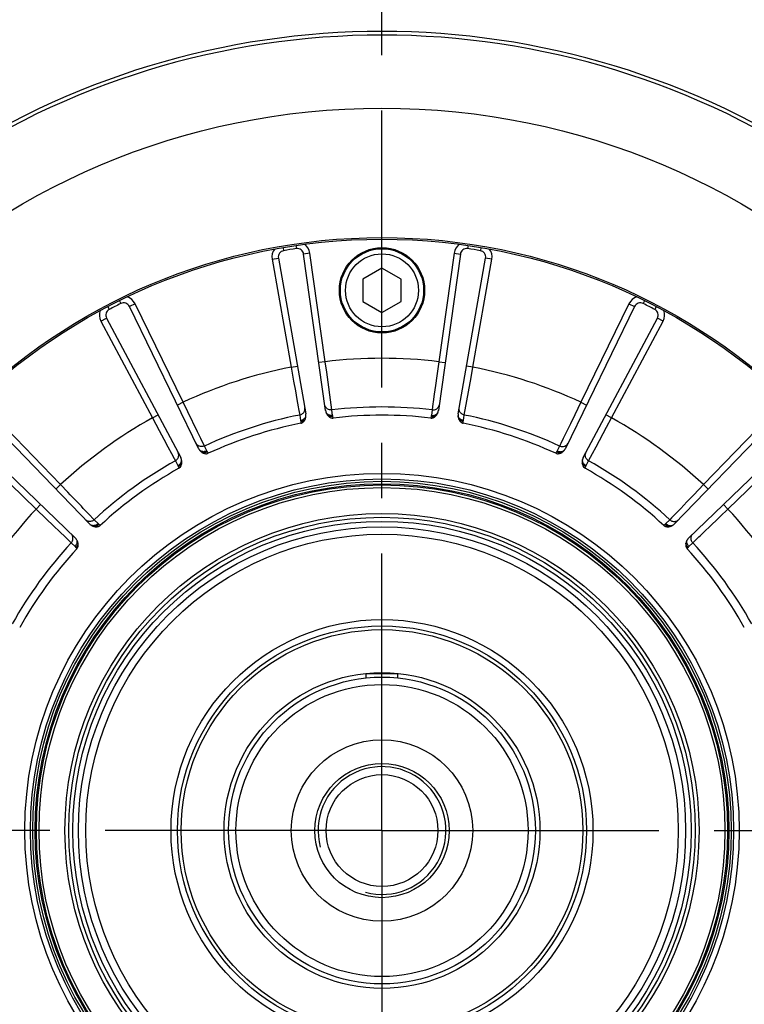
# Model space of a CAD drawing. Header units: millimetres. Extents: x 0 to 420, y 0 to 297.
# Tile 49 of 58: x 305 to 327, y 164 to 195. Entities that reach past the tile are written whole.
import ezdxf
from ezdxf.enums import TextEntityAlignment as Align

# ---------------------------------------------------------------- set-up
doc = ezdxf.new("R2010")
doc.units = ezdxf.units.MM
doc.header["$LTSCALE"] = 23.1
doc.linetypes.add('CENTER', pattern=[0.6, 0.375, -0.075, 0.075, -0.075])
doc.layers.get('0').update_dxf_attribs({"linetype": 'CONTINUOUS'})
for name, color, linetype in [('AXIS', 7, 'CONTINUOUS'), ('COMPONENTS', 7, 'CONTINUOUS'), ('DIMENSION', 7, 'CONTINUOUS')]:
    doc.layers.add(name, color=color, linetype=linetype)
doc.styles.get("Standard").update_dxf_attribs({"font": 'arial.ttf'})
doc.styles.add('TEXTSTYLE_4', font='gdt')
doc.dimstyles.new('DIMSTYLE_11', dxfattribs={"dimtxt": 3, "dimasz": 3, "dimexe": 0.18, "dimexo": 0.0625, "dimgap": 0.09, "dimtad": 1, "dimdec": 1, "dimlfac": 5, "dimdsep": 46, "dimtxsty": 'STANDARD', "dimblk": '_FILLED', "dimblk1": '_FILLED', "dimblk2": '_FILLED', "dimcen": 0.09, "dimadec": 0, "dimazin": 0, "dimtp": 0.8, "dimtm": 0.8, "dimtfac": 1, "dimtdec": 1, "dimtofl": 0, "dimtmove": 0, "dimatfit": 3, "dimldrblk": '_FILLED', "dimfxl": 1, "dimtolj": 1, "dimarcsym": 0})
doc.dimstyles.new('DIMSTYLE_2', dxfattribs={"dimtxt": 3, "dimasz": 3, "dimexe": 0.18, "dimexo": 0.0625, "dimgap": 0.09, "dimtad": 1, "dimtih": 1, "dimtoh": 1, "dimlfac": 5, "dimdsep": 46, "dimtxsty": 'STANDARD', "dimblk": '_FILLED', "dimblk1": '_FILLED', "dimblk2": '_FILLED', "dimcen": 0.09, "dimadec": 0, "dimazin": 0, "dimtol": 1, "dimtp": 0.2, "dimtm": 0.2, "dimtfac": 1, "dimtofl": 0, "dimtmove": 0, "dimatfit": 3, "dimldrblk": '_FILLED', "dimfxl": 1, "dimtolj": 1, "dimarcsym": 0})

# ---------------------------------------------------------------- blocks, each defined once
blk = doc.blocks.new('_FILLED')
at = {"color": 0, "linetype": 'BYBLOCK'}
blk.add_solid([(0, 0), (-1, 0.2), (-1, -0.2)], dxfattribs=at)
blk = doc.blocks.new('*D1')
at = {"layer": 'DIMENSION', "color": 2, "linetype": 'CONTINUOUS'}
for p, q in [((279.464, 194.658), (253.15, 194.658)), ((281.464, 194.658), (279.464, 194.658)), ((291.532, 187.42), (281.464, 194.658))]:
    blk.add_line(p, q, dxfattribs=at)
at = {"layer": 'DIMENSION', "color": 2, "linetype": 'CONTINUOUS', "xscale": 3, "yscale": 3, "zscale": 3, "rotation": 324.2840328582}
blk.add_blockref('_FILLED', (291.532, 187.42), dxfattribs=at)
at = {"layer": 'DIMENSION', "color": 2, "linetype": 'CONTINUOUS', "style": 'TEXTSTYLE_4'}
for s, p in [('`', (270.643, 195.408)), ('n', (260.15, 195.408))]:
    blk.add_text(s, height=3, dxfattribs=at).set_placement(p, align=Align.RIGHT)
at = {"layer": 'DIMENSION', "color": 2, "linetype": 'CONTINUOUS'}
for s, p in [('300', (267.143, 195.408)), ('0.2', (276.464, 195.408))]:
    blk.add_text(s, height=3, dxfattribs=at).set_placement(p, align=Align.RIGHT)
blk = doc.blocks.new('*D2')
at = {"layer": 'DIMENSION', "color": 2, "linetype": 'CONTINUOUS'}
for p, q in [((279.464, 194.658), (253.15, 194.658)), ((281.464, 194.658), (279.464, 194.658)), ((291.532, 187.42), (281.464, 194.658))]:
    blk.add_line(p, q, dxfattribs=at)
at = {"layer": 'DIMENSION', "color": 2, "linetype": 'CONTINUOUS', "xscale": 3, "yscale": 3, "zscale": 3, "rotation": 324.2840328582}
blk.add_blockref('_FILLED', (291.532, 187.42), dxfattribs=at)
at = {"layer": 'DIMENSION', "color": 2, "linetype": 'CONTINUOUS', "style": 'TEXTSTYLE_4'}
for s, p in [('`', (270.643, 195.408)), ('n', (260.15, 195.408))]:
    blk.add_text(s, height=3, dxfattribs=at).set_placement(p, align=Align.RIGHT)
at = {"layer": 'DIMENSION', "color": 2, "linetype": 'CONTINUOUS'}
for s, p in [('300', (267.143, 195.408)), ('0.2', (276.464, 195.408))]:
    blk.add_text(s, height=3, dxfattribs=at).set_placement(p, align=Align.RIGHT)
blk = doc.blocks.new('*D24')
at = {"layer": 'DIMENSION', "color": 2, "linetype": 'CONTINUOUS'}
for p, q in [((325.68, 219.166), (369.89, 219.166)), ((367.89, 219.166), (367.89, 178.736)), ((367.89, 138.307), (367.89, 178.736)), ((347.86, 138.307), (369.89, 138.307))]:
    blk.add_line(p, q, dxfattribs=at)
at = {"layer": 'DIMENSION', "color": 2, "linetype": 'CONTINUOUS', "xscale": 3, "yscale": 3, "zscale": 3}
for p, rotation in [((367.89, 219.166), 90), ((367.89, 138.307), 270)]:
    blk.add_blockref('_FILLED', p, dxfattribs=dict(at, rotation=rotation))
at = {"layer": 'DIMENSION', "color": 2, "linetype": 'CONTINUOUS', "insert": (364.14, 178.736), "char_height": 3, "width": 13.27138, "attachment_point": 2, "rotation": 90, "line_spacing_factor": 0.9}
blk.add_mtext('(404.3)', dxfattribs=at)

msp = doc.modelspace()

# ---------------------------------------------------------------- linework, layer by layer
at = {"layer": 'AXIS', "color": 2, "linetype": 'CENTER'}
for q in [(315.8897, 200.73249), (285.06379, 169.90658), (346.71561, 169.90658), (315.8897, 139.08067)]:
    msp.add_line((315.8897, 169.90658), q, dxfattribs=at)
msp.add_circle((315.8897, 169.90658), 30, dxfattribs=at)
at = {"layer": 'COMPONENTS', "color": 9, "linetype": 'CONTINUOUS'}
for p, q in [((313.19666, 188.20952), (313.21122, 188.11058)), ((318.58274, 188.20952), (318.56818, 188.11058)), ((312.79502, 188.1459), (312.81174, 188.04731)), ((313.63644, 187.96838), (313.43839, 187.94055)), ((314.11359, 184.57329), (313.63644, 187.96838)), ((318.14296, 187.96838), (317.66581, 184.57329)), ((318.14296, 187.96838), (318.34102, 187.94055)), ((318.98439, 188.1459), (318.96766, 188.04731)), ((312.45128, 187.78067), (312.64824, 187.8154)), ((312.45128, 187.78067), (313.04662, 184.4043)), ((318.73278, 184.4043), (319.32813, 187.78067)), ((319.32813, 187.78067), (319.13117, 187.8154)), ((307.67255, 186.48152), (307.71697, 186.39192)), ((308.16532, 186.38808), (307.98556, 186.30041)), ((309.66826, 183.30661), (308.16532, 186.38808)), ((323.61408, 186.38808), (322.11115, 183.30661)), ((323.61408, 186.38808), (323.79384, 186.30041)), ((324.10685, 186.48152), (324.06244, 186.39192)), ((307.31022, 186.2969), (307.35659, 186.2083)), ((324.46919, 186.2969), (324.42281, 186.2083)), ((307.09617, 185.84332), (307.27276, 185.93721)), ((307.09617, 185.84332), (308.70573, 182.81617)), ((323.07368, 182.81617), (324.68324, 185.84332)), ((324.68324, 185.84332), (324.50665, 185.93721)), ((314.11359, 184.57329), (313.91554, 184.54546)), ((314.15914, 184.24339), (314.11359, 184.57329)), ((317.66581, 184.57329), (317.60542, 184.13575)), ((317.66581, 184.57329), (317.86387, 184.54546)), ((313.04662, 184.4043), (313.24358, 184.43903)), ((313.04662, 184.4043), (313.12439, 183.96951)), ((314.32154, 183.06496), (314.15914, 184.24339)), ((318.73278, 184.4043), (318.53582, 184.43903)), ((318.67415, 184.07647), (318.73278, 184.4043)), ((313.12439, 183.96951), (313.17909, 183.66389)), ((317.60542, 184.13575), (317.563, 183.82819)), ((318.46445, 182.90553), (318.67415, 184.07647)), ((313.17909, 183.66389), (313.22802, 183.39067)), ((317.563, 183.82819), (317.5251, 183.55322)), ((309.66826, 183.30661), (309.4885, 183.21893)), ((309.81352, 183.00692), (309.66826, 183.30661)), ((313.22802, 183.39067), (313.26899, 183.16195)), ((317.49339, 183.32303), (317.48444, 183.25804)), ((317.5251, 183.55322), (317.49339, 183.32303)), ((322.11115, 183.30661), (321.9185, 182.90914)), ((322.11115, 183.30661), (322.29091, 183.21893)), ((305.83192, 180.72823), (303.45032, 183.19445)), ((310.1172, 182.38016), (309.81352, 183.00692)), ((313.26899, 183.16195), (313.28056, 183.09738)), ((313.28056, 183.09738), (313.31495, 182.90553)), ((314.34596, 182.89593), (314.32154, 183.06496)), ((317.45787, 183.06496), (317.43344, 182.89593)), ((317.48444, 183.25804), (317.45787, 183.06496)), ((328.32909, 183.19445), (325.94748, 180.72823)), ((308.70573, 182.81617), (308.88232, 182.91007)), ((308.70573, 182.81617), (308.91405, 182.42669)), ((313.31495, 182.90553), (313.34395, 182.73723)), ((313.34776, 182.70189), (313.35042, 182.65003)), ((314.36677, 182.811), (314.35326, 182.86114)), ((317.42614, 182.86114), (317.41264, 182.811)), ((318.42898, 182.65003), (318.43164, 182.70189)), ((318.43545, 182.73723), (318.46445, 182.90553)), ((321.9185, 182.90914), (321.78312, 182.62974)), ((323.07368, 182.81617), (322.89709, 182.91007)), ((322.91661, 182.5225), (323.07368, 182.81617)), ((308.91405, 182.42669), (309.06051, 182.15294)), ((310.21853, 182.17093), (310.1172, 182.38016)), ((321.6621, 182.37994), (321.56081, 182.17081)), ((321.78312, 182.62974), (321.6621, 182.37994)), ((322.58805, 181.90842), (322.91661, 182.5225)), ((302.60183, 182.34597), (305.06805, 179.96436)), ((309.06051, 182.15294), (309.19147, 181.90821)), ((310.33213, 181.93635), (310.21853, 182.17093)), ((321.56081, 182.17081), (321.48364, 182.01143)), ((326.71135, 179.96436), (329.17757, 182.34597)), ((309.19147, 181.90821), (309.30113, 181.70334)), ((310.40759, 181.78315), (310.33213, 181.93635)), ((310.45362, 181.7088), (310.42528, 181.75232)), ((321.35412, 181.75232), (321.32579, 181.7088)), ((321.44728, 181.93635), (321.37181, 181.78315)), ((321.48364, 182.01143), (321.44728, 181.93635)), ((322.47834, 181.70346), (322.58805, 181.90842)), ((309.30113, 181.70334), (309.38471, 181.54723)), ((309.38471, 181.54723), (309.42407, 181.47368)), ((309.42407, 181.47368), (309.50366, 181.32257)), ((322.27574, 181.32257), (322.35533, 181.47368)), ((322.35533, 181.47368), (322.47834, 181.70346)), ((309.51821, 181.29014), (309.53676, 181.24164)), ((322.24265, 181.24164), (322.2612, 181.29014)), ((305.83192, 180.72823), (305.68805, 180.5893)), ((325.94748, 180.72823), (325.64144, 180.40975)), ((325.94748, 180.72823), (326.09135, 180.5893)), ((306.35289, 180.18603), (306.13783, 180.40989)), ((325.64144, 180.40975), (325.42634, 180.18586)), ((305.06805, 179.96436), (305.20699, 180.10823)), ((305.06805, 179.96436), (305.38654, 179.65832)), ((325.23406, 179.98568), (325.07311, 179.81809)), ((325.42634, 180.18586), (325.23406, 179.98568)), ((326.71135, 179.96436), (326.57242, 180.10823)), ((305.38654, 179.65832), (305.61042, 179.44322)), ((306.88673, 179.63019), (306.70621, 179.81818)), ((307.00584, 179.5078), (306.88673, 179.63019)), ((324.89268, 179.63019), (324.77356, 179.5078)), ((324.95046, 179.69036), (324.89268, 179.63019)), ((325.07311, 179.81809), (324.95046, 179.69036)), ((326.16916, 179.44339), (326.39301, 179.65845)), ((305.61042, 179.44322), (305.8106, 179.25094)), ((307.07259, 179.45132), (307.0322, 179.48394)), ((324.74721, 179.48394), (324.70681, 179.45132)), ((325.96898, 179.25111), (326.16916, 179.44339)), ((305.8106, 179.25094), (305.9782, 179.08999)), ((305.9782, 179.08999), (306.10593, 178.96734)), ((306.10593, 178.96734), (306.1661, 178.90955)), ((325.61331, 178.90955), (325.8013, 179.09008)), ((306.1661, 178.90955), (306.28848, 178.79044)), ((306.31234, 178.76409), (306.34497, 178.72369)), ((325.43444, 178.72369), (325.46707, 178.76409)), ((325.49092, 178.79044), (325.61331, 178.90955))]:
    msp.add_line(p, q, dxfattribs=at)
at = {"layer": 'COMPONENTS', "color": 7, "linetype": 'CONTINUOUS'}
for p, q in [((314.12627, 183.04602), (313.43839, 187.94055)), ((318.34102, 187.94055), (317.65314, 183.04603)), ((312.64824, 187.8154), (313.50652, 182.94787)), ((318.27289, 182.94786), (319.13117, 187.8154)), ((315.8897, 187.4994), (315.2897, 187.15299)), ((316.4897, 187.15299), (315.8897, 187.4994)), ((315.2897, 187.15299), (315.2897, 186.46017)), ((316.4897, 186.46017), (316.4897, 187.15299)), ((315.2897, 186.46017), (315.8897, 186.11376)), ((315.8897, 186.11376), (316.4897, 186.46017)), ((310.15227, 181.858), (307.98556, 186.30041)), ((323.79384, 186.30041), (321.62714, 181.85801)), ((307.27276, 185.93721), (309.59318, 181.57314)), ((322.18622, 181.57313), (324.50665, 185.93721)), ((306.73989, 179.50009), (303.30645, 183.05552)), ((328.47296, 183.05552), (325.03952, 179.5001)), ((302.74076, 182.48984), (306.29619, 179.0564)), ((325.48321, 179.0564), (329.03864, 182.48984)), ((316.3897, 174.80658), (315.3897, 174.80658))]:
    msp.add_line(p, q, dxfattribs=at)
at = {"layer": 'COMPONENTS', "color": 2, "linetype": 'CONTINUOUS'}
for p, q in [((315.3897, 174.68043), (315.3897, 174.80658)), ((316.3897, 174.68043), (316.3897, 174.80658))]:
    msp.add_line(p, q, dxfattribs=at)
at = {"layer": 'COMPONENTS', "color": 9, "linetype": 'CONTINUOUS'}
for points in [[(313.38641, 182.93392), (313.40712, 182.94892), (313.42568, 182.96632), (313.44177, 182.98581), (313.45513, 183.00708), (313.46554, 183.02977), (313.47282, 183.0535)], [(313.47282, 183.0535), (313.47685, 183.07787), (313.47756, 183.10248), (313.47494, 183.12693)], [(314.12568, 183.15691), (314.11431, 183.17884), (314.10603, 183.20203), (314.10096, 183.22608)], [(314.32154, 183.06496), (314.29576, 183.06344), (314.27004, 183.06509), (314.24481, 183.06989), (314.22047, 183.07776), (314.19745, 183.08857), (314.17612, 183.10213), (314.15684, 183.11823), (314.13993, 183.13659), (314.12568, 183.15691)], [(314.34597, 182.89593), (314.32418, 182.8941), (314.30244, 182.89414), (314.281, 182.89607), (314.26012, 182.89985), (314.24004, 182.90543), (314.22101, 182.91276), (314.20325, 182.92175), (314.18699, 182.93228), (314.1724, 182.94423), (314.15967, 182.95746), (314.14895, 182.97181), (314.14037, 182.98711)], [(317.43344, 182.89593), (317.45522, 182.8941), (317.47696, 182.89415), (317.4984, 182.89607), (317.51929, 182.89985), (317.53937, 182.90544), (317.5584, 182.91277), (317.57615, 182.92175), (317.59242, 182.93228), (317.607, 182.94423), (317.61973, 182.95746), (317.63045, 182.97181), (317.63903, 182.98711)], [(317.45787, 183.06495), (317.48364, 183.06342), (317.50936, 183.06507), (317.5346, 183.06987), (317.55893, 183.07774), (317.58196, 183.08855), (317.60329, 183.10212), (317.62257, 183.11822), (317.63947, 183.13658), (317.65373, 183.1569)], [(317.65373, 183.1569), (317.66509, 183.17884), (317.67337, 183.20202), (317.67844, 183.22608)], [(318.30659, 183.0535), (318.30256, 183.07787), (318.30185, 183.10249), (318.30446, 183.12693)], [(318.393, 182.93393), (318.37229, 182.94894), (318.35373, 182.96633), (318.33764, 182.98582), (318.32428, 183.00709), (318.31387, 183.02977), (318.30659, 183.0535)], [(313.31496, 182.90552), (313.33994, 182.91203), (313.36389, 182.92155), (313.38641, 182.93392)], [(313.34395, 182.73723), (313.36524, 182.74222), (313.3859, 182.74898), (313.4057, 182.75744), (313.42439, 182.76749), (313.44176, 182.779), (313.45759, 182.79185), (313.4717, 182.80588), (313.48392, 182.82093), (313.4941, 182.8368), (313.50211, 182.85332), (313.50788, 182.87027), (313.51131, 182.88747)], [(313.34395, 182.73723), (313.34486, 182.73171), (313.34566, 182.72605), (313.34635, 182.72023), (313.34693, 182.71427), (313.3474, 182.70815), (313.34776, 182.70189)], [(313.34776, 182.70189), (313.37491, 182.70714), (313.40098, 182.71512), (313.42545, 182.72567), (313.44785, 182.73858), (313.46776, 182.75362), (313.48478, 182.77049)], [(314.35326, 182.86114), (314.32582, 182.85774), (314.29857, 182.85728), (314.27203, 182.85975), (314.24673, 182.86511), (314.22315, 182.87326), (314.20175, 182.88405)], [(314.35326, 182.86114), (314.35167, 182.86724), (314.35022, 182.87321), (314.34893, 182.87906), (314.34779, 182.8848), (314.3468, 182.89042), (314.34596, 182.89593)], [(317.43344, 182.89593), (317.4326, 182.8904), (317.43161, 182.88477), (317.43047, 182.87903), (317.42918, 182.87318), (317.42773, 182.86722), (317.42614, 182.86114)], [(317.42614, 182.86114), (317.45359, 182.85775), (317.48084, 182.85728), (317.50737, 182.85975), (317.53267, 182.86512), (317.55625, 182.87327), (317.57765, 182.88405)], [(318.43545, 182.73723), (318.41417, 182.74221), (318.39351, 182.74898), (318.37371, 182.75743), (318.35501, 182.76748), (318.33765, 182.779), (318.32181, 182.79185), (318.3077, 182.80588), (318.29548, 182.82093), (318.28531, 182.8368), (318.27729, 182.85331), (318.27153, 182.87027), (318.26809, 182.88747)], [(318.43164, 182.70189), (318.40449, 182.70714), (318.37843, 182.71511), (318.35396, 182.72566), (318.33155, 182.73858), (318.31164, 182.75362), (318.29462, 182.77049)], [(318.46445, 182.90554), (318.43947, 182.91205), (318.41552, 182.92157), (318.393, 182.93393)], [(318.43164, 182.70189), (318.432, 182.70813), (318.43247, 182.71423), (318.43305, 182.72019), (318.43374, 182.726), (318.43454, 182.73169), (318.43545, 182.73723)], [(310.33212, 181.93636), (310.30808, 181.92694), (310.28311, 181.92057), (310.25763, 181.91733), (310.23205, 181.9173), (310.20682, 181.92046), (310.18234, 181.92677), (310.15903, 181.93612), (310.13728, 181.94836), (310.11744, 181.96328), (310.09985, 181.98062), (310.08481, 182.00012), (310.07256, 182.02143)], [(310.40759, 181.78314), (310.38744, 181.77467), (310.36675, 181.768), (310.34576, 181.7632), (310.32473, 181.76034), (310.30391, 181.75945), (310.28355, 181.76054), (310.26389, 181.7636), (310.24516, 181.76859), (310.2276, 181.77545), (310.2114, 181.7841), (310.19677, 181.79443), (310.18389, 181.80633)], [(310.42528, 181.75231), (310.40023, 181.7406), (310.37446, 181.73174), (310.34846, 181.72589), (310.32274, 181.72317), (310.29779, 181.72364), (310.2741, 181.72728)], [(310.42528, 181.75232), (310.42188, 181.75762), (310.41866, 181.76285), (310.41562, 181.76802), (310.41277, 181.77312), (310.41009, 181.77817), (310.40759, 181.78315)], [(321.37181, 181.78315), (321.36931, 181.77815), (321.36662, 181.7731), (321.36376, 181.76799), (321.36073, 181.76282), (321.35751, 181.7576), (321.35412, 181.75232)], [(321.35412, 181.75232), (321.37917, 181.7406), (321.40495, 181.73174), (321.43094, 181.72589), (321.45666, 181.72318), (321.48161, 181.72364), (321.50529, 181.72728)], [(321.37181, 181.78315), (321.39196, 181.77468), (321.41266, 181.768), (321.43364, 181.76321), (321.45467, 181.76035), (321.47549, 181.75946), (321.49586, 181.76055), (321.51552, 181.7636), (321.53424, 181.76859), (321.55181, 181.77545), (321.568, 181.7841), (321.58263, 181.79443), (321.59552, 181.80633)], [(321.44727, 181.93634), (321.47132, 181.92692), (321.49629, 181.92055), (321.52177, 181.91731), (321.54735, 181.91728), (321.57259, 181.92045), (321.59706, 181.92676), (321.62037, 181.93611), (321.64213, 181.94835), (321.66196, 181.96327), (321.67955, 181.98062), (321.69459, 182.00011), (321.70684, 182.02143)], [(309.42408, 181.47367), (309.44583, 181.48758), (309.46567, 181.50404), (309.48326, 181.52276), (309.49832, 181.54343), (309.5106, 181.5657), (309.51988, 181.58922), (309.52601, 181.61357), (309.5289, 181.63837), (309.52849, 181.66318), (309.52479, 181.68761), (309.51786, 181.71124), (309.50782, 181.73367)], [(309.50366, 181.32257), (309.52236, 181.3339), (309.53992, 181.34671), (309.55614, 181.36087), (309.57081, 181.3762), (309.58377, 181.39253), (309.59486, 181.40964), (309.60394, 181.42734), (309.61091, 181.44543), (309.61569, 181.46367), (309.61821, 181.48185), (309.61845, 181.49976), (309.6164, 181.51718)], [(322.27574, 181.32257), (322.25704, 181.33389), (322.23948, 181.34671), (322.22326, 181.36087), (322.20859, 181.3762), (322.19563, 181.39252), (322.18454, 181.40964), (322.17546, 181.42734), (322.16849, 181.44542), (322.16371, 181.46367), (322.16119, 181.48185), (322.16096, 181.49976), (322.163, 181.51718)], [(322.35533, 181.47368), (322.33358, 181.4876), (322.31375, 181.50405), (322.29615, 181.52277), (322.28109, 181.54344), (322.26882, 181.56571), (322.25954, 181.58922), (322.2534, 181.61358), (322.25051, 181.63837), (322.25092, 181.66319), (322.25462, 181.68761), (322.26155, 181.71124), (322.27159, 181.73367)], [(309.50366, 181.32257), (309.50623, 181.31761), (309.50874, 181.31246), (309.51119, 181.30715), (309.51359, 181.30166), (309.51593, 181.29599), (309.51821, 181.29014)], [(309.51821, 181.29014), (309.54241, 181.30352), (309.56473, 181.31916), (309.58474, 181.33676), (309.60206, 181.35597), (309.61634, 181.37642), (309.62732, 181.39772)], [(322.2612, 181.29014), (322.237, 181.30352), (322.21467, 181.31916), (322.19466, 181.33676), (322.17734, 181.35597), (322.16306, 181.37642), (322.15208, 181.39773)], [(322.2612, 181.29014), (322.26349, 181.29601), (322.26583, 181.30169), (322.26822, 181.30718), (322.27067, 181.31249), (322.27318, 181.31762), (322.27574, 181.32257)], [(306.13783, 180.40989), (306.06268, 180.4881), (305.83192, 180.72823)], [(306.54518, 179.98586), (306.48416, 180.04939), (306.35289, 180.18603)], [(306.70621, 179.81818), (306.65648, 179.86996), (306.54518, 179.98586)], [(326.39301, 179.65845), (326.47122, 179.7336), (326.71135, 179.96436)], [(306.88673, 179.63019), (306.86677, 179.61381), (306.84499, 179.60003), (306.82175, 179.58908), (306.79744, 179.58114), (306.77246, 179.57635), (306.74724, 179.57479), (306.72218, 179.57648), (306.69771, 179.58139), (306.67423, 179.58945), (306.65215, 179.60052), (306.63181, 179.61441), (306.61358, 179.63089)], [(324.89267, 179.63018), (324.91262, 179.61379), (324.9344, 179.60001), (324.95764, 179.58906), (324.98195, 179.58113), (325.00693, 179.57634), (325.03216, 179.57478), (325.05722, 179.57647), (325.0817, 179.58139), (325.10517, 179.58945), (325.12726, 179.60051), (325.14759, 179.61441), (325.16582, 179.63089)], [(307.00585, 179.5078), (306.9893, 179.49351), (306.97168, 179.48077), (306.95321, 179.46973), (306.93409, 179.46051), (306.91456, 179.45323), (306.89486, 179.44797), (306.87521, 179.4448), (306.85586, 179.44376), (306.83704, 179.44486), (306.81896, 179.44808), (306.80186, 179.45339), (306.78592, 179.46072)], [(307.0322, 179.48394), (307.01199, 179.46506), (306.99022, 179.44867), (306.9673, 179.43507), (306.94368, 179.42454), (306.91981, 179.41727), (306.89616, 179.41342)], [(307.0322, 179.48394), (307.02732, 179.48794), (307.02265, 179.49192), (307.01816, 179.4959), (307.01386, 179.49987), (307.00976, 179.50384), (307.00584, 179.5078)], [(324.77356, 179.5078), (324.76963, 179.50382), (324.76552, 179.49985), (324.76122, 179.49587), (324.75674, 179.4919), (324.75207, 179.48792), (324.74721, 179.48394)], [(324.74721, 179.48395), (324.76741, 179.46507), (324.78919, 179.44867), (324.81211, 179.43508), (324.83573, 179.42454), (324.85959, 179.41728), (324.88324, 179.41342)], [(324.77356, 179.5078), (324.79011, 179.49352), (324.80772, 179.48078), (324.8262, 179.46973), (324.84532, 179.46051), (324.86484, 179.45323), (324.88455, 179.44797), (324.90419, 179.44481), (324.92354, 179.44376), (324.94237, 179.44486), (324.96044, 179.44808), (324.97755, 179.45339), (324.99348, 179.46072)], [(306.16611, 178.90955), (306.18249, 178.9295), (306.19627, 178.95128), (306.20722, 178.97452), (306.21516, 178.99883), (306.21995, 179.02381), (306.22151, 179.04904), (306.21981, 179.0741), (306.2149, 179.09857), (306.20684, 179.12205), (306.19577, 179.14414), (306.18188, 179.16447), (306.1654, 179.1827)], [(306.28848, 178.79044), (306.30277, 178.80699), (306.31551, 178.8246), (306.32655, 178.84308), (306.33577, 178.8622), (306.34305, 178.88172), (306.34831, 178.90143), (306.35148, 178.92107), (306.35252, 178.94042), (306.35143, 178.95925), (306.3482, 178.97732), (306.3429, 178.99443), (306.33557, 179.01036)], [(325.49092, 178.79044), (325.47663, 178.80698), (325.46389, 178.8246), (325.45285, 178.84308), (325.44363, 178.86219), (325.43635, 178.88172), (325.43109, 178.90143), (325.42792, 178.92107), (325.42688, 178.94042), (325.42798, 178.95925), (325.4312, 178.97732), (325.43651, 178.99443), (325.44384, 179.01036)], [(325.61331, 178.90956), (325.59693, 178.92951), (325.58315, 178.95129), (325.5722, 178.97453), (325.56426, 178.99884), (325.55947, 179.02382), (325.55791, 179.04905), (325.5596, 179.07411), (325.56452, 179.09858), (325.57257, 179.12205), (325.58364, 179.14414), (325.59753, 179.16447), (325.61401, 179.1827)], [(325.8013, 179.09008), (325.85309, 179.1398), (325.96898, 179.25111)], [(306.28848, 178.79044), (306.29246, 178.78651), (306.29644, 178.7824), (306.30041, 178.7781), (306.30439, 178.77361), (306.30836, 178.76894), (306.31234, 178.76409)], [(306.31234, 178.76409), (306.33122, 178.78429), (306.34761, 178.80607), (306.36121, 178.82898), (306.37174, 178.85261), (306.379, 178.87647), (306.38286, 178.90012)], [(325.46707, 178.76409), (325.44819, 178.78429), (325.43179, 178.80607), (325.41819, 178.82898), (325.40766, 178.85261), (325.40039, 178.87648), (325.39654, 178.90013)], [(325.46707, 178.76409), (325.47106, 178.76896), (325.47504, 178.77364), (325.47902, 178.77813), (325.48299, 178.78242), (325.48696, 178.78653), (325.49092, 178.79044)]]:
    msp.add_lwpolyline(points, dxfattribs=at)
at = {"layer": 'COMPONENTS', "color": 7, "linetype": 'CONTINUOUS'}
for points in [[(314.12627, 183.04602), (314.12782, 183.03611), (314.1297, 183.02624), (314.13189, 183.01641), (314.1344, 183.0066), (314.13722, 182.99684), (314.14037, 182.98711)], [(314.14037, 182.98711), (314.14768, 182.96795), (314.15616, 182.9496), (314.1658, 182.93203), (314.17661, 182.91525), (314.18858, 182.89927), (314.20172, 182.88408)], [(317.57766, 182.88406), (317.59077, 182.89919), (317.60272, 182.91514), (317.61353, 182.93191), (317.62318, 182.94949), (317.63168, 182.96789), (317.63903, 182.9871)], [(317.63903, 182.9871), (317.64214, 182.99667), (317.64495, 183.00634), (317.64745, 183.01611), (317.64965, 183.02598), (317.65154, 183.03595), (317.65314, 183.04603)], [(313.35042, 182.65003), (313.36931, 182.65539), (313.38728, 182.66289), (313.40433, 182.67252), (313.42052, 182.68446), (313.43579, 182.69853), (313.44988, 182.71423), (313.4627, 182.73137), (313.47433, 182.75013), (313.48479, 182.7705)], [(313.48479, 182.7705), (313.49257, 182.78895), (313.49902, 182.80781), (313.50411, 182.82709), (313.50786, 182.8468), (313.51026, 182.86692), (313.51131, 182.88747)], [(313.51131, 182.88747), (313.51131, 182.89753), (313.51099, 182.90759), (313.51035, 182.91766), (313.50939, 182.92772), (313.50811, 182.93779), (313.50651, 182.94787)], [(314.20172, 182.88408), (314.21796, 182.86793), (314.23482, 182.85368), (314.25231, 182.84133), (314.27056, 182.83076), (314.28944, 182.82209), (314.30854, 182.81574), (314.32772, 182.81184), (314.34713, 182.81026), (314.36677, 182.811)], [(317.41264, 182.811), (317.43228, 182.81026), (317.45169, 182.81184), (317.47089, 182.81574), (317.48999, 182.8221), (317.50887, 182.83078), (317.52712, 182.84135), (317.5446, 182.85369), (317.56145, 182.86792), (317.57766, 182.88406)], [(318.27289, 182.94786), (318.27131, 182.93796), (318.27003, 182.92799), (318.26908, 182.91796), (318.26844, 182.90786), (318.26811, 182.8977), (318.26809, 182.88747)], [(318.26809, 182.88747), (318.26913, 182.867), (318.27152, 182.84692), (318.27526, 182.82723), (318.28036, 182.80794), (318.2868, 182.78904), (318.2946, 182.77054)], [(318.2946, 182.77054), (318.30505, 182.75016), (318.31669, 182.73139), (318.32951, 182.71425), (318.3436, 182.69855), (318.35887, 182.68447), (318.37507, 182.67253), (318.39211, 182.66289), (318.41008, 182.65539), (318.42898, 182.65003)], [(310.15227, 181.858), (310.15681, 181.84906), (310.16164, 181.84025), (310.16676, 181.83157), (310.17218, 181.82302), (310.17789, 181.81461), (310.18389, 181.80633)], [(310.18389, 181.80633), (310.19676, 181.79037), (310.21049, 181.77553), (310.22509, 181.7618), (310.24055, 181.74919), (310.25688, 181.73769), (310.27407, 181.7273)], [(321.50531, 181.72729), (321.52245, 181.73763), (321.53875, 181.7491), (321.5542, 181.76171), (321.56882, 181.77545), (321.58259, 181.79032), (321.59552, 181.80632)], [(321.59552, 181.80632), (321.60143, 181.81446), (321.60709, 181.82279), (321.61248, 181.83131), (321.61763, 181.84002), (321.62251, 181.84892), (321.62714, 181.85801)], [(309.6164, 181.51717), (309.61329, 181.52674), (309.60988, 181.53621), (309.60616, 181.54559), (309.60214, 181.55487), (309.59781, 181.56405), (309.59318, 181.57314)], [(309.62732, 181.39774), (309.62903, 181.4177), (309.62932, 181.43764), (309.62821, 181.45755), (309.62568, 181.47745), (309.62175, 181.49732), (309.6164, 181.51717)], [(310.27407, 181.7273), (310.2945, 181.71695), (310.31494, 181.70861), (310.33539, 181.70228), (310.35602, 181.69786), (310.37665, 181.69545), (310.39677, 181.69531), (310.41623, 181.69753), (310.43518, 181.70203), (310.45362, 181.7088)], [(321.32579, 181.7088), (321.34423, 181.70203), (321.36317, 181.69753), (321.38262, 181.69531), (321.40274, 181.69545), (321.42337, 181.69786), (321.44399, 181.70227), (321.46443, 181.70861), (321.48487, 181.71694), (321.50531, 181.72729)], [(322.163, 181.51718), (322.15766, 181.49739), (322.15373, 181.47755), (322.1512, 181.45767), (322.15009, 181.43774), (322.15038, 181.41778), (322.15208, 181.39777)], [(322.18623, 181.57313), (322.18165, 181.56418), (322.17735, 181.55508), (322.17334, 181.54583), (322.16961, 181.53643), (322.16617, 181.52688), (322.163, 181.51718)], [(309.53676, 181.24163), (309.55307, 181.25258), (309.56785, 181.26526), (309.58108, 181.27969), (309.59279, 181.29605), (309.60297, 181.31415), (309.61151, 181.33343), (309.61841, 181.35369), (309.62368, 181.37513), (309.62732, 181.39774)], [(322.15208, 181.39777), (322.15572, 181.37516), (322.16099, 181.35372), (322.16788, 181.33345), (322.17643, 181.31417), (322.1866, 181.29606), (322.19832, 181.27969), (322.21156, 181.26526), (322.22633, 181.25258), (322.24265, 181.24163)], [(306.73989, 179.50009), (306.74697, 179.49299), (306.75428, 179.4861), (306.76184, 179.47943), (306.76963, 179.47298), (306.77766, 179.46674), (306.78592, 179.46072)], [(306.78592, 179.46072), (306.8031, 179.44952), (306.82075, 179.43965), (306.83887, 179.43111), (306.85748, 179.42389), (306.87656, 179.41799), (306.89611, 179.41343)], [(306.89611, 179.41343), (306.91875, 179.4099), (306.94076, 179.40829), (306.96217, 179.40858), (306.98315, 179.41075), (307.00351, 179.41483), (307.0227, 179.42092), (307.04051, 179.42905), (307.05715, 179.43918), (307.0726, 179.45132)], [(324.70681, 179.45132), (324.72226, 179.43918), (324.73889, 179.42905), (324.7567, 179.42092), (324.77588, 179.41484), (324.79624, 179.41076), (324.81721, 179.40858), (324.83861, 179.40829), (324.86063, 179.4099), (324.88326, 179.41342)], [(324.88326, 179.41342), (324.90276, 179.41796), (324.9218, 179.42384), (324.9404, 179.43105), (324.95854, 179.4396), (324.97623, 179.44949), (324.99348, 179.46071)], [(324.99348, 179.46071), (325.00163, 179.46664), (325.00958, 179.47282), (325.01735, 179.47925), (325.02493, 179.48594), (325.03232, 179.49289), (325.03952, 179.5001)], [(306.33557, 179.01036), (306.32965, 179.0185), (306.32347, 179.02646), (306.31703, 179.03423), (306.31034, 179.04181), (306.30339, 179.0492), (306.29619, 179.0564)], [(306.38286, 178.90014), (306.37832, 178.91963), (306.37245, 178.93868), (306.36523, 178.95727), (306.35668, 178.97542), (306.3468, 178.99311), (306.33557, 179.01036)], [(325.44384, 179.01036), (325.43264, 178.99319), (325.42277, 178.97554), (325.41423, 178.95741), (325.40701, 178.93881), (325.40112, 178.91973), (325.39655, 178.90017)], [(325.48321, 179.0564), (325.47611, 179.04932), (325.46923, 179.042), (325.46255, 179.03445), (325.4561, 179.02665), (325.44986, 179.01863), (325.44384, 179.01036)], [(306.34497, 178.72369), (306.3571, 178.73914), (306.36724, 178.75576), (306.37536, 178.77357), (306.38145, 178.79275), (306.38553, 178.81312), (306.3877, 178.83409), (306.388, 178.85549), (306.38638, 178.87751), (306.38286, 178.90014)], [(325.39655, 178.90017), (325.39302, 178.87754), (325.39141, 178.85552), (325.3917, 178.83412), (325.39387, 178.81314), (325.39795, 178.79277), (325.40404, 178.77358), (325.41217, 178.75577), (325.4223, 178.73914), (325.43444, 178.72369)]]:
    msp.add_lwpolyline(points, dxfattribs=at)
for centre, radius in [((315.8897, 169.90658), 22.6), ((315.8897, 169.90658), 18.55), ((315.8897, 169.90658), 18.5), ((315.8897, 186.80658), 1.334), ((315.8897, 186.80658), 1.3), ((315.8897, 186.80658), 1.14), ((315.8897, 169.90658), 11.1732), ((315.8897, 169.90658), 11), ((315.8897, 169.90658), 10.8125), ((315.8897, 169.90658), 9.92), ((315.8897, 169.90658), 9.8), ((315.8897, 169.90658), 9.6725), ((315.8897, 169.90658), 9.5), ((315.8897, 169.90658), 9.26906), ((315.8897, 169.90658), 6.6), ((315.8897, 169.90658), 6.4), ((315.8897, 169.90658), 6.28453), ((315.8897, 169.90658), 4.8), ((315.8897, 169.90658), 4.56906), ((315.8897, 169.90658), 2.83901), ((315.8897, 169.90658), 2.1), ((315.8897, 169.90658), 1.75)]:
    msp.add_circle(centre, radius, dxfattribs=at)
at = {"layer": 'COMPONENTS', "color": 9, "linetype": 'CONTINUOUS'}
for radius in [10.925, 10.85, 10.73, 4.94]:
    msp.add_circle((315.8897, 169.90658), radius, dxfattribs=at)
at = {"layer": 'COMPONENTS', "color": 7, "linetype": 'CONTINUOUS'}
for centre, radius, start, end in [((315.8897, 169.90658), 24.88451, 55.456375, 124.543624), ((315.8897, 169.90658), 25, 55.84191, 124.15809), ((312.8452, 187.85013), 0.2, 99.629733, 190), ((315.8897, 169.90658), 18.4, 98.370267, 99.629733), ((313.24034, 187.91272), 0.2, 8, 98.370267), ((318.53907, 187.91272), 0.2, 81.629733, 172), ((315.8897, 169.90658), 18.4, 80.370267, 81.629733), ((318.93421, 187.85013), 0.2, 350, 80.370267), ((315.8897, 169.90658), 18.4, 116.370267, 117.629733), ((307.8058, 186.21273), 0.2, 26, 116.370267), ((323.9736, 186.21273), 0.2, 63.629733, 154), ((315.8897, 169.90658), 18.4, 62.370267, 63.629733), ((307.44935, 186.03111), 0.2, 117.629733, 208), ((324.33006, 186.03111), 0.2, 332, 62.370267), ((315.8897, 169.90658), 12.99397, 83.269281, 96.730707), ((315.8897, 169.90658), 12.99397, 101.269281, 114.730707), ((315.8897, 169.90658), 12.99397, 65.269281, 78.730755), ((315.8897, 169.90658), 12.99397, 119.269281, 132.730707), ((315.8897, 169.90658), 12.99397, 47.269281, 60.730707), ((315.8897, 169.90658), 12.99397, 137.26928, 150.73071), ((315.8897, 169.90658), 12.99397, 29.269224, 42.730707)]:
    msp.add_arc(centre, radius, start, end, dxfattribs=at)
at = {"layer": 'COMPONENTS', "color": 9, "linetype": 'CONTINUOUS'}
for centre, radius, start, end in [((313.24034, 187.91272), 0.4, 8, 56.545887), ((318.53907, 187.91272), 0.4, 123.454113, 172), ((312.8452, 187.85013), 0.4, 141.454113, 190), ((318.93421, 187.85013), 0.4, 350, 38.545887), ((307.8058, 186.21273), 0.4, 26, 74.545887), ((323.9736, 186.21273), 0.4, 105.454113, 154), ((307.44935, 186.03111), 0.4, 159.454113, 208), ((324.33006, 186.03111), 0.4, 332, 20.545887), ((315.8897, 169.90658), 14.77386, 83.09521, 96.90479), ((315.8897, 169.90658), 14.77386, 101.09521, 114.90479), ((315.8897, 169.90658), 14.77386, 65.09521, 78.90479), ((315.8897, 169.90658), 13.25149, 83.203759, 96.79624), ((315.8897, 169.90658), 14.77386, 119.09521, 132.90479), ((315.8897, 169.90658), 13.25149, 101.203759, 114.79624), ((315.8897, 169.90658), 13.25149, 65.203759, 78.79624), ((315.8897, 169.90658), 14.77386, 47.09521, 60.90479), ((315.8897, 169.90658), 13.25149, 119.203759, 132.79624), ((315.8897, 169.90658), 13.25149, 47.203759, 60.79624), ((315.8897, 169.90658), 14.77386, 137.09521, 150.90479), ((315.8897, 169.90658), 14.77386, 29.09521, 42.90479), ((315.8897, 169.90658), 13.25149, 137.203759, 150.796241), ((315.8897, 169.90658), 13.25149, 29.203759, 42.79624)]:
    msp.add_arc(centre, radius, start, end, dxfattribs=at)
at = {"layer": 'COMPONENTS', "color": 2, "linetype": 'CONTINUOUS'}
msp.add_arc((315.8897, 169.90658), 2, 255, 195, dxfattribs=at)

# ---------------------------------------------------------------- dimensions: what is measured, and where the dimension line sits
at = {"layer": 'DIMENSION', "color": 2, "linetype": 'CONTINUOUS'}
dim = msp.add_linear_dim(base=(367.88971, 219.16566), p1=(347.8597, 138.30658), p2=(325.67992, 219.16566), angle=90, text='(<>)', dimstyle='DIMSTYLE_11', dxfattribs=at)
dim.commit()
dim.dimension.update_dxf_attribs({"geometry": '*D24', "text_midpoint": (366.97019, 176.77858), "dimtype": 160})
for picture in ['*D1', '*D2']:
    dim = msp.add_diameter_dim_2p(p1=(291.53208, 187.41961), p2=(340.24733, 152.39356), dimstyle='DIMSTYLE_2', dxfattribs=at)
    dim.commit()
    dim.dimension.update_dxf_attribs({"geometry": picture, "text_midpoint": (261.39649, 196.90826), "dimtype": 163})

doc.saveas('drawing.dxf')
